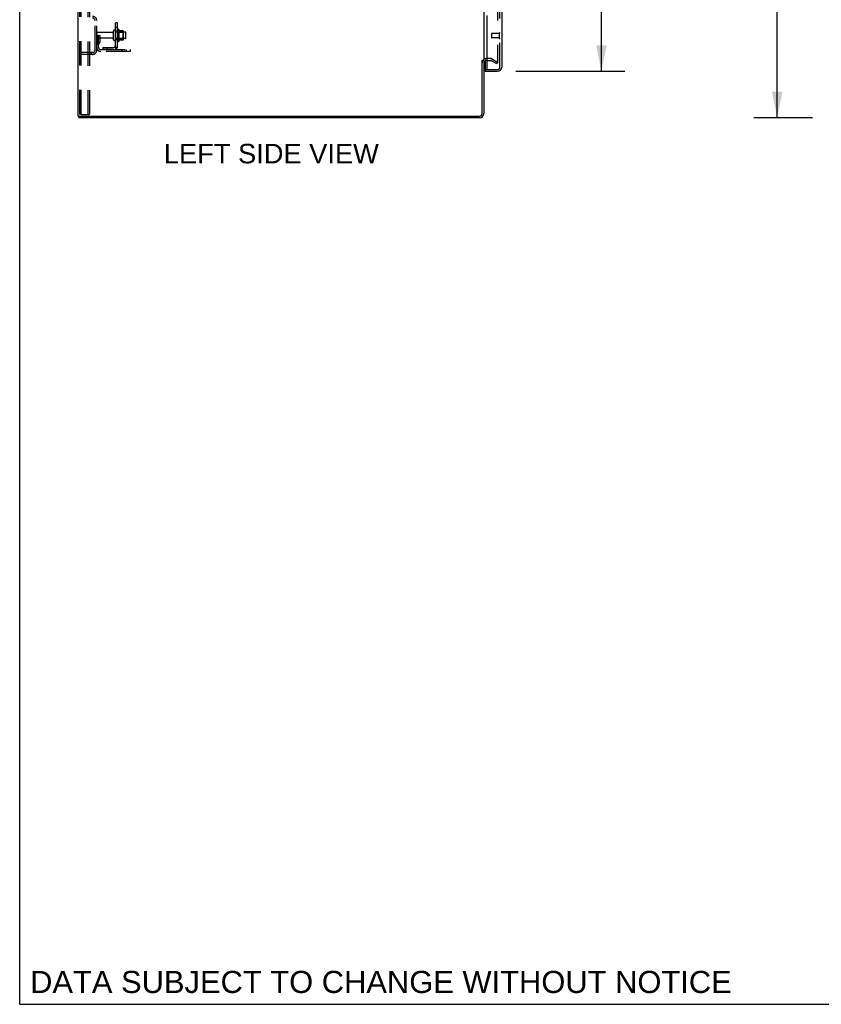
# Model space of a CAD drawing. Header units: inches. Extents: x 0 to 262, y 0 to 169.
# Tile 1 of 67: x 0 to 47, y 0 to 58. Entities that reach past the tile are written whole.
import ezdxf

# ---------------------------------------------------------------- set-up
doc = ezdxf.new("R2010")
doc.units = ezdxf.units.IN
doc.header["$LTSCALE"] = 14.384615
doc.header["$MEASUREMENT"] = 0
doc.linetypes.add('HIDDEN', pattern=[0.2, 0.1, -0.1])
doc.layers.get('0').update_dxf_attribs({"linetype": 'CONTINUOUS'})
for name, color, linetype in [('DEFAULT_2', 8, 'HIDDEN'), ('DIMENSIONS', 7, 'CONTINUOUS'), ('LEFTHAND_DOOR_ASSEMBLY', 7, 'CONTINUOUS'), ('RIGHTHAND_DOOR_ASSEMBLY', 7, 'CONTINUOUS'), ('SUBPANEL', 7, 'CONTINUOUS')]:
    doc.layers.add(name, color=color, linetype=linetype)
doc.styles.get("Standard").update_dxf_attribs({"font": 'arial.ttf'})
doc.dimstyles.new('DIMSTYLE_1', dxfattribs={"dimtxt": 1.153846, "dimasz": 1.538462, "dimexe": 0.09, "dimexo": 0.07, "dimgap": 0.0375, "dimtad": 0, "dimtih": 1, "dimtoh": 1, "dimzin": 4, "dimdsep": 46, "dimtxsty": 'Standard', "dimblk": '_FILLED', "dimblk1": '_FILLED', "dimblk2": '_FILLED', "dimcen": 0.09, "dimadec": 3, "dimazin": 1, "dimtfac": 1, "dimtdec": 3, "dimtofl": 0, "dimtmove": 0, "dimatfit": 3, "dimldrblk": '_FILLED', "dimfxl": 0, "dimtolj": 1, "dimtzin": 4, "dimarcsym": 0})

# ---------------------------------------------------------------- blocks, each defined once
blk = doc.blocks.new('_FILLED')
at = {"color": 0, "linetype": 'ByBlock'}
blk.add_solid([(0, 0), (-1, 0.2), (-1, -0.2)], dxfattribs=at)
blk = doc.blocks.new('*D9')
at = {"layer": 'DIMENSIONS', "color": 2, "linetype": 'Continuous'}
for p, q in [((29.345, 117.702), (35.798, 117.702)), ((34.413, 117.702), (34.413, 88.448)), ((34.413, 55.202), (34.413, 84.409)), ((29.345, 55.202), (35.798, 55.202))]:
    blk.add_line(p, q, dxfattribs=at)
at = {"layer": 'DIMENSIONS', "color": 2, "linetype": 'Continuous', "xscale": 1.5384615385, "yscale": 1.5384615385, "zscale": 1.5384615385}
for p, rotation in [((34.413, 117.702), 90), ((34.413, 55.202), 270)]:
    blk.add_blockref('_FILLED', p, dxfattribs=dict(at, rotation=rotation))
at = {"layer": 'DIMENSIONS', "color": 2, "linetype": 'Continuous', "insert": (34.413, 87.871), "char_height": 1.1538, "width": 5.9022, "attachment_point": 2, "line_spacing_factor": 0.9}
blk.add_mtext('62.50\\PDOORS', dxfattribs=at)
blk = doc.blocks.new('*D12')
at = {"layer": 'DIMENSIONS', "color": 2, "linetype": 'Continuous'}
for p, q in [((46.903, 120.452), (43.427, 120.452)), ((44.811, 120.452), (44.811, 87.605)), ((44.811, 52.452), (44.811, 85.298)), ((46.903, 52.452), (43.427, 52.452))]:
    blk.add_line(p, q, dxfattribs=at)
at = {"layer": 'DIMENSIONS', "color": 2, "linetype": 'Continuous', "xscale": 1.5384615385, "yscale": 1.5384615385, "zscale": 1.5384615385}
for p, rotation in [((44.811, 120.452), 90), ((44.811, 52.452), 270)]:
    blk.add_blockref('_FILLED', p, dxfattribs=dict(at, rotation=rotation))
at = {"layer": 'DIMENSIONS', "color": 2, "linetype": 'Continuous', "insert": (44.811, 87.029), "char_height": 1.1538, "width": 4.03203, "attachment_point": 2, "line_spacing_factor": 0.9}
blk.add_mtext('68.00', dxfattribs=at)

msp = doc.modelspace()

# ---------------------------------------------------------------- linework, layer by layer
at = {"color": 7, "linetype": 'Continuous'}
for p, q in [((0, 0), (0, 169.231)), ((27.352, 55.848), (27.456, 55.848)), ((3.508, 52.556), (3.508, 52.452)), ((3.513, 52.556), (3.546, 52.556)), ((0, 0), (261.538, 0))]:
    msp.add_line(p, q, dxfattribs=at)
at = {"color": 3, "linetype": 'Continuous'}
for p, q in [((3.456, 52.556), (3.456, 120.348)), ((27.456, 117.004), (27.456, 55.9)), ((27.352, 52.698), (27.352, 55.859)), ((27.456, 55.848), (27.456, 52.698)), ((27.66, 55.848), (27.599, 55.848)), ((3.456, 52.556), (3.513, 52.556)), ((27.21, 52.452), (3.508, 52.452)), ((3.546, 52.556), (27.21, 52.556))]:
    msp.add_line(p, q, dxfattribs=at)
for centre, radius, start, end in [((27.599, 55.705), 0.142, 90, 180), ((27.21, 52.698), 0.246, 270, 360), ((27.21, 52.698), 0.142, 270, 360)]:
    msp.add_arc(centre, radius, start, end, dxfattribs=at)
at = {"layer": 'DEFAULT_2', "color": 8, "linetype": 'HIDDEN'}
for p, q in [((3.56, 52.669), (3.56, 120.234)), ((3.634, 52.669), (3.634, 120.234)), ((4.032, 120.264), (4.032, 52.639)), ((4.136, 120.264), (4.136, 52.639)), ((28.269, 117.186), (28.269, 55.717)), ((4.456, 56.448), (4.456, 58.205)), ((4.56, 56.448), (4.56, 58.205)), ((5.855, 57.682), (5.855, 56.971)), ((4.664, 57.327), (4.56, 57.327)), ((5.488, 57.492), (4.59, 57.492)), ((5.488, 57.162), (4.59, 57.162)), ((4.65, 56.986), (4.65, 57.327)), ((4.65, 57.152), (4.754, 57.152)), ((4.664, 57.327), (4.754, 57.327)), ((4.664, 56.625), (4.664, 57.327)), ((4.754, 56.986), (4.754, 57.327)), ((5.55, 57.069), (5.55, 57.584)), ((5.66, 57.069), (5.66, 57.584)), ((6.255, 57.514), (5.66, 57.514)), ((6.255, 57.139), (5.66, 57.139)), ((5.785, 57.661), (5.785, 56.993)), ((5.805, 57.51), (5.785, 57.53)), ((5.805, 57.143), (5.785, 57.123)), ((5.805, 57.51), (6.101, 57.51)), ((5.805, 57.51), (5.805, 57.143)), ((5.805, 57.143), (6.101, 57.143)), ((6.111, 57.604), (5.883, 57.604)), ((6.101, 57.51), (6.121, 57.53)), ((6.101, 57.51), (6.101, 57.143)), ((6.101, 57.143), (6.121, 57.123)), ((6.121, 57.582), (6.121, 57.071)), ((6.285, 57.169), (6.285, 57.484)), ((4.649, 56.98), (4.6, 56.912)), ((4.733, 56.92), (4.684, 56.852)), ((6.111, 57.049), (5.883, 57.049)), ((4.314, 56.306), (3.56, 56.306)), ((4.314, 56.202), (3.56, 56.202)), ((4.233, 56.306), (4.233, 56.202)), ((4.807, 56.483), (6.56, 56.483)), ((6.56, 56.379), (4.807, 56.379)), ((6.057, 56.379), (6.057, 56.483)), ((6.313, 56.379), (6.313, 56.483)), ((6.56, 56.379), (6.56, 56.483)), ((27.861, 55.952), (27.599, 55.952)), ((27.929, 55.933), (28.269, 55.737)), ((27.66, 55.848), (27.861, 55.848)), ((28.217, 55.647), (27.877, 55.843)), ((28.269, 55.737), (28.217, 55.647)), ((3.655, 52.639), (3.582, 52.639)), ((3.655, 52.639), (4.136, 52.639))]:
    msp.add_line(p, q, dxfattribs=at)
for points in [[(28.244, 55.699), (28.246, 55.698), (28.248, 55.698)], [(28.252, 55.697), (28.251, 55.697), (28.249, 55.697), (28.248, 55.698)], [(28.269, 55.717), (28.269, 55.715), (28.268, 55.713), (28.268, 55.711), (28.267, 55.708), (28.266, 55.706), (28.265, 55.705), (28.264, 55.703), (28.262, 55.701), (28.261, 55.7), (28.259, 55.699), (28.257, 55.698), (28.255, 55.698), (28.253, 55.697), (28.252, 55.697)], [(3.56, 52.669), (3.561, 52.661), (3.563, 52.654), (3.567, 52.648), (3.571, 52.643), (3.576, 52.64), (3.582, 52.639)], [(3.634, 52.669), (3.635, 52.661), (3.637, 52.654), (3.64, 52.648), (3.645, 52.643), (3.649, 52.64), (3.655, 52.639)]]:
    msp.add_lwpolyline(points, dxfattribs=at)
for centre, radius, start, end in [((4.314, 58.205), 0.246, 0, 90), ((4.314, 58.205), 0.142, 0, 90), ((5.824, 57.661), 0.0384, 34.44966, 180), ((5.255, 57.327), 0.698, 23.96793, 30.66313), ((4.59, 57.462), 0.03, 90, 180), ((4.59, 57.192), 0.03, 180, 270), ((5.488, 57.554), 0.0625, 270, 360), ((5.488, 57.099), 0.0625, 0, 90), ((5.605, 57.584), 0.055, 360, 180), ((5.902, 57.614), 0.01, 203.96793, 270), ((6.111, 57.594), 0.01, 5.19383, 90), ((5.98, 57.582), 0.141, 0, 5.20805), ((6.255, 57.484), 0.03, 359.99999, 90), ((6.255, 57.169), 0.03, 270, 0.00001), ((4.768, 56.791), 0.208, 144.24611, 180), ((4.807, 56.625), 0.246, 180, 270), ((4.64, 56.986), 0.01, 324.24611, 360), ((4.768, 56.791), 0.104, 144.24611, 180), ((4.807, 56.625), 0.142, 180, 270), ((4.64, 56.986), 0.114, 324.24611, 360), ((5.605, 57.069), 0.055, 180, 0), ((5.824, 56.993), 0.0384, 180, 325.55034), ((5.255, 57.327), 0.698, 329.33687, 336.03207), ((5.902, 57.039), 0.01, 90, 156.03207), ((6.111, 57.059), 0.01, 270, 354.80617), ((5.98, 57.071), 0.141, 354.79195, 360), ((4.314, 56.448), 0.246, 270, 360), ((4.314, 56.448), 0.142, 270, 360), ((27.599, 55.705), 0.246, 90, 180), ((27.861, 55.815), 0.137, 60, 90), ((27.861, 55.815), 0.033, 60, 90)]:
    msp.add_arc(centre, radius, start, end, dxfattribs=at)
at = {"layer": 'LEFTHAND_DOOR_ASSEMBLY', "color": 8, "linetype": 'HIDDEN'}
for p, q in [((28.41, 55.448), (28.41, 117.455)), ((27.91, 57.42), (27.91, 57.192)), ((28.367, 57.43), (27.92, 57.43)), ((28.367, 57.182), (27.92, 57.182)), ((28.367, 57.448), (28.367, 57.164)), ((27.68, 55.306), (28.268, 55.306))]:
    msp.add_line(p, q, dxfattribs=at)
at = {"layer": 'LEFTHAND_DOOR_ASSEMBLY', "color": 3, "linetype": 'Continuous'}
for p, q in [((28.514, 59.702), (28.514, 55.448)), ((27.66, 55.326), (27.66, 58.494)), ((27.535, 55.202), (28.268, 55.202))]:
    msp.add_line(p, q, dxfattribs=at)
at = {"layer": 'LEFTHAND_DOOR_ASSEMBLY', "color": 7, "linetype": 'Continuous'}
for p, q in [((27.535, 55.833), (27.535, 55.326)), ((27.535, 55.306), (27.68, 55.306)), ((27.535, 55.306), (27.535, 55.202))]:
    msp.add_line(p, q, dxfattribs=at)
at = {"layer": 'LEFTHAND_DOOR_ASSEMBLY', "color": 8, "linetype": 'HIDDEN'}
for centre, radius, start, end in [((27.92, 57.42), 0.01, 90, 180), ((27.92, 57.192), 0.01, 180, 270), ((28.389, 57.448), 0.0215, 0, 180), ((28.389, 57.164), 0.0215, 180, 360), ((28.268, 55.448), 0.142, 270, 360)]:
    msp.add_arc(centre, radius, start, end, dxfattribs=at)
at = {"layer": 'LEFTHAND_DOOR_ASSEMBLY', "color": 3, "linetype": 'Continuous'}
for centre, radius, start, end in [((28.268, 55.448), 0.246, 270, 360), ((27.68, 55.326), 0.02, 180, 270)]:
    msp.add_arc(centre, radius, start, end, dxfattribs=at)
at = {"layer": 'LEFTHAND_DOOR_ASSEMBLY', "color": 7, "linetype": 'Continuous'}
for centre, radius, start in [((27.555, 55.326), 0.02, 180), ((28.35, 55.592), 0.26, 267.39466)]:
    msp.add_arc(centre, radius, start, 270, dxfattribs=at)
at = {"layer": 'RIGHTHAND_DOOR_ASSEMBLY', "color": 8, "linetype": 'HIDDEN'}
for p, q in [((28.41, 55.448), (28.41, 117.455)), ((27.68, 55.306), (28.268, 55.306))]:
    msp.add_line(p, q, dxfattribs=at)
msp.add_arc((28.268, 55.448), 0.142, 270, 360, dxfattribs=at)
at = {"layer": 'SUBPANEL', "color": 8, "linetype": 'HIDDEN'}
for p, q in [((5.66, 56.608), (5.66, 116.295)), ((5.785, 56.608), (5.785, 116.295)), ((5.66, 58.086), (5.785, 58.086)), ((5.66, 57.805), (5.785, 57.805)), ((5.66, 57.577), (5.785, 57.577)), ((4.91, 56.608), (5.548, 56.608)), ((4.91, 56.608), (4.91, 56.483)), ((5.16, 56.608), (5.16, 56.483)), ((5.731, 56.569), (5.635, 56.649)), ((5.656, 56.631), (5.656, 56.631)), ((5.66, 57.077), (5.785, 57.077)), ((5.66, 56.608), (5.785, 56.608)), ((5.72, 56.608), (5.72, 56.608)), ((5.548, 56.483), (4.91, 56.483))]:
    msp.add_line(p, q, dxfattribs=at)
for points in [[(5.635, 56.649), (5.634, 56.648), (5.634, 56.647), (5.634, 56.646), (5.635, 56.646), (5.635, 56.644), (5.636, 56.643), (5.637, 56.642), (5.638, 56.64), (5.639, 56.639), (5.641, 56.637), (5.642, 56.635), (5.646, 56.631)], [(5.646, 56.631), (5.648, 56.629), (5.65, 56.627), (5.652, 56.625), (5.654, 56.623), (5.655, 56.62), (5.657, 56.618), (5.658, 56.616), (5.659, 56.614), (5.66, 56.611), (5.66, 56.61), (5.66, 56.608)], [(5.657, 56.631), (5.656, 56.631), (5.656, 56.631)], [(5.656, 56.631), (5.656, 56.631), (5.657, 56.631), (5.657, 56.63), (5.657, 56.63), (5.658, 56.63), (5.658, 56.63), (5.659, 56.629), (5.659, 56.629), (5.659, 56.629), (5.66, 56.628)], [(5.72, 56.608), (5.72, 56.608), (5.72, 56.608), (5.719, 56.608), (5.719, 56.608), (5.718, 56.608), (5.718, 56.608), (5.717, 56.608), (5.716, 56.608), (5.716, 56.608), (5.715, 56.609), (5.714, 56.609), (5.714, 56.609), (5.713, 56.609), (5.712, 56.609), (5.711, 56.609), (5.711, 56.609), (5.71, 56.61), (5.709, 56.61), (5.708, 56.61), (5.708, 56.61), (5.707, 56.61), (5.706, 56.611), (5.705, 56.611), (5.704, 56.611), (5.703, 56.611), (5.703, 56.611), (5.702, 56.612), (5.701, 56.612), (5.7, 56.612), (5.699, 56.612), (5.698, 56.613), (5.697, 56.613), (5.696, 56.613), (5.695, 56.614), (5.694, 56.614), (5.693, 56.614), (5.693, 56.614), (5.692, 56.615), (5.691, 56.615), (5.69, 56.616), (5.689, 56.616), (5.688, 56.616), (5.686, 56.617), (5.685, 56.617), (5.684, 56.617), (5.683, 56.618), (5.682, 56.618), (5.681, 56.619), (5.68, 56.619), (5.679, 56.619), (5.678, 56.62), (5.677, 56.62), (5.676, 56.621), (5.675, 56.621), (5.674, 56.622), (5.673, 56.622), (5.672, 56.622), (5.671, 56.623), (5.671, 56.623), (5.67, 56.624), (5.669, 56.624), (5.668, 56.624), (5.667, 56.625), (5.666, 56.625), (5.666, 56.626), (5.665, 56.626), (5.664, 56.626), (5.663, 56.627), (5.663, 56.627), (5.662, 56.628), (5.661, 56.628), (5.661, 56.628), (5.66, 56.629), (5.659, 56.629), (5.659, 56.629), (5.658, 56.63), (5.658, 56.63), (5.657, 56.63), (5.657, 56.631), (5.657, 56.631)], [(5.717, 56.608), (5.717, 56.608), (5.718, 56.608), (5.718, 56.608), (5.719, 56.608), (5.719, 56.608), (5.72, 56.608), (5.72, 56.608), (5.72, 56.608)], [(5.731, 56.569), (5.734, 56.572), (5.736, 56.574), (5.74, 56.576), (5.743, 56.578), (5.747, 56.58), (5.751, 56.582), (5.755, 56.584)], [(5.755, 56.584), (5.762, 56.588), (5.766, 56.589), (5.77, 56.591), (5.773, 56.593), (5.776, 56.594), (5.779, 56.596), (5.781, 56.598), (5.783, 56.6), (5.784, 56.602), (5.785, 56.604), (5.785, 56.606), (5.785, 56.608)]]:
    msp.add_lwpolyline(points, dxfattribs=at)
for radius in [0.237, 0.112]:
    msp.add_arc((5.548, 56.72), radius, 270, 360, dxfattribs=at)

# ---------------------------------------------------------------- texts
at = {"layer": 'DIMENSIONS', "color": 2, "linetype": 'Continuous', "attachment_point": 2, "line_spacing_factor": 0.9}
for s, insert, char_height, width in [('LEFT SIDE VIEW', (14.887, 50.91), 1.15385, 12.68802), ('DATA SUBJECT TO CHANGE WITHOUT NOTICE', (21.369, 1.976), 1.30769, 41.42808)]:
    msp.add_mtext(s, dxfattribs=dict(at, insert=insert, char_height=char_height, width=width))

# ---------------------------------------------------------------- dimensions: what is measured, and where the dimension line sits
at = {"layer": 'DIMENSIONS', "color": 2, "linetype": 'Continuous'}
dim = msp.add_linear_dim(base=(44.811, 52.452), p1=(46.973, 120.452), p2=(46.973, 52.452), angle=270, dimstyle='DIMSTYLE_1', dxfattribs=at)
dim.commit()
dim.dimension.update_dxf_attribs({"geometry": '*D12', "text_midpoint": (44.802, 86.445), "dimtype": 160})
dim = msp.add_linear_dim(base=(34.413, 55.202), p1=(29.275, 117.702), p2=(29.275, 55.202), angle=270, text='<>\\PDOORS', dimstyle='DIMSTYLE_1', dxfattribs=at)
dim.commit()
dim.dimension.update_dxf_attribs({"geometry": '*D9', "text_midpoint": (34.413, 86.429), "dimtype": 160})

doc.saveas('drawing.dxf')
